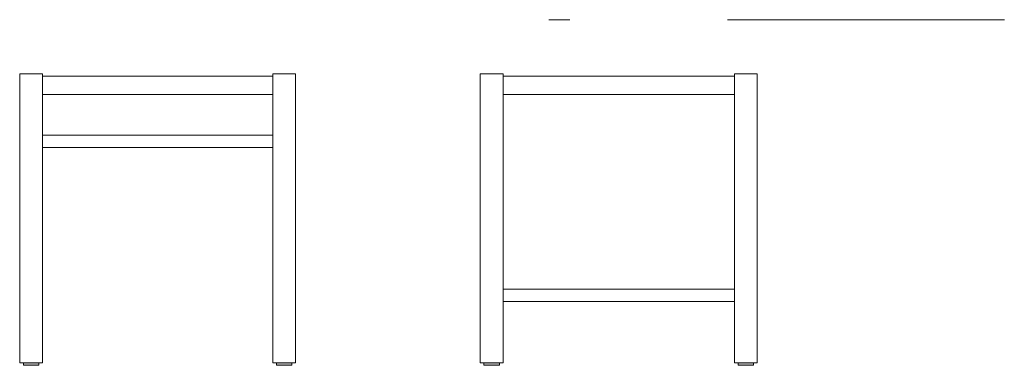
# Model space of a CAD drawing. Header units: centimetres. Extents: x -98 to 62, y -56 to 0.
import ezdxf

# ---------------------------------------------------------------- set-up
doc = ezdxf.new("R2010")
doc.units = ezdxf.units.CM
doc.header["$LTSCALE"] = 5.08
doc.layers.add('Keine', color=7, linetype='Continuous', lineweight=5)

# ---------------------------------------------------------------- blocks, each defined once
blk = doc.blocks.new('Gruppe')
at = {"color": 7, "linetype": 'Continuous', "lineweight": 9}
blk.add_wipeout([(-94.46, -8.79), (-57.06, -8.79), (-57.06, -12.19), (-94.46, -12.19)], dxfattribs=at).dxf.layer = 'Keine'
at = {"layer": 'Keine', "color": 7, "linetype": 'Continuous', "lineweight": 9}
for p, q in [((-91.35, -8.79), (-91.35, -12.19)), ((-88.23, -8.79), (-88.23, -12.19)), ((-85.11, -8.79), (-85.11, -12.19)), ((-82, -8.79), (-82, -12.19)), ((-78.88, -8.79), (-78.88, -12.19)), ((-75.76, -8.79), (-75.76, -12.19)), ((-72.65, -8.79), (-72.65, -12.19)), ((-69.53, -8.79), (-69.53, -12.19)), ((-66.41, -8.79), (-66.41, -12.19)), ((-63.3, -8.79), (-63.3, -12.19)), ((-60.18, -8.79), (-60.18, -12.19)), ((-57.06, -8.79), (-57.06, -12.19))]:
    blk.add_line(p, q, dxfattribs=at)
blk.add_lwpolyline([(-94.46, -8.79), (-57.06, -8.79), (-57.06, -12.19), (-94.46, -12.19)], close=True, dxfattribs=at)
blk = doc.blocks.new('Gruppe-1')
at = {"color": 7, "linetype": 'Continuous', "lineweight": 9}
blk.add_wipeout([(-19.64, -8.79), (17.96, -8.79), (17.96, -12.19), (-19.64, -12.19)], dxfattribs=at).dxf.layer = 'Keine'
at = {"layer": 'Keine', "color": 7, "linetype": 'Continuous', "lineweight": 9}
for p, q in [((-16.51, -8.79), (-16.51, -12.19)), ((-13.38, -8.79), (-13.38, -12.19)), ((-10.24, -8.79), (-10.24, -12.19)), ((-7.11, -8.79), (-7.11, -12.19)), ((-3.98, -8.79), (-3.98, -12.19)), ((-0.84, -8.79), (-0.84, -12.19)), ((2.29, -8.79), (2.29, -12.19)), ((5.42, -8.79), (5.42, -12.19)), ((8.56, -8.79), (8.56, -12.19)), ((11.69, -8.79), (11.69, -12.19)), ((14.82, -8.79), (14.82, -12.19)), ((17.96, -8.79), (17.96, -12.19))]:
    blk.add_line(p, q, dxfattribs=at)
blk.add_lwpolyline([(-19.64, -8.79), (17.96, -8.79), (17.96, -12.19), (-19.64, -12.19)], close=True, dxfattribs=at)
blk = doc.blocks.new('Gruppe-2')
at = {"color": 7, "linetype": 'Continuous', "lineweight": 9}
for points in [[(-94.96, 58.1), (-98.66, 58.1), (-98.66, 61.8), (-94.96, 61.8)], [(-57.36, 61.8), (-53.66, 61.8), (-53.66, 58.1), (-57.36, 58.1)], [(-98.66, 20.5), (-94.96, 20.5), (-94.96, 16.8), (-98.66, 16.8)], [(-57.36, 20.5), (-53.66, 20.5), (-53.66, 16.8), (-57.36, 16.8)]]:
    blk.add_wipeout(points, dxfattribs=at).dxf.layer = 'Keine'
at = {"layer": 'Keine', "color": 7, "linetype": 'Continuous', "lineweight": 9}
for p, q in [((-94.96, 60.95), (-57.36, 60.95)), ((-97.81, 20.5), (-97.81, 58.1)), ((-95.26, 20.5), (-95.26, 58.1)), ((-94.96, 58.4), (-57.36, 58.4)), ((-57.06, 20.5), (-57.06, 58.1)), ((-54.51, 20.5), (-54.51, 58.1)), ((-94.96, 20.2), (-57.36, 20.2)), ((-94.96, 17.65), (-57.36, 17.65))]:
    blk.add_line(p, q, dxfattribs=at)
blk.add_lwpolyline([(-94.96, 58.1), (-98.66, 58.1), (-98.66, 61.8), (-94.96, 61.8), (-94.96, 58.1)], dxfattribs=at)
for points in [[(-57.36, 61.8), (-53.66, 61.8), (-53.66, 58.1), (-57.36, 58.1)], [(-98.66, 20.5), (-94.96, 20.5), (-94.96, 16.8), (-98.66, 16.8)], [(-57.36, 20.5), (-53.66, 20.5), (-53.66, 16.8), (-57.36, 16.8)]]:
    blk.add_lwpolyline(points, close=True, dxfattribs=at)
at = {"color": 7, "linetype": 'Continuous', "lineweight": 9}
blk.add_wipeout([(-94.96, 61.8), (-94.96, 58.1), (-98.66, 58.1), (-98.66, 20.5), (-94.96, 20.5), (-94.96, 16.8), (-57.36, 16.8), (-57.36, 20.5), (-53.66, 20.5), (-53.66, 58.1), (-57.36, 58.1), (-57.36, 61.8)], dxfattribs=at).dxf.layer = 'Keine'
at = {"layer": 'Keine', "color": 7, "linetype": 'Continuous', "lineweight": 9}
for p, q in [((-94.96, 61.8), (-94.96, 16.8)), ((-91.82, 61.8), (-91.82, 16.8)), ((-88.69, 61.8), (-88.69, 16.8)), ((-85.56, 61.8), (-85.56, 16.8)), ((-82.42, 61.8), (-82.42, 16.8)), ((-79.29, 61.8), (-79.29, 16.8)), ((-76.16, 61.8), (-76.16, 16.8)), ((-73.02, 61.8), (-73.02, 16.8)), ((-69.89, 61.8), (-69.89, 16.8)), ((-66.76, 61.8), (-66.76, 16.8)), ((-63.62, 61.8), (-63.62, 16.8)), ((-60.49, 61.8), (-60.49, 16.8)), ((-57.36, 61.8), (-57.36, 16.8)), ((-98.66, 58.1), (-53.66, 58.1)), ((-98.66, 54.96), (-53.66, 54.96)), ((-98.66, 51.83), (-53.66, 51.83)), ((-98.66, 48.7), (-53.66, 48.7)), ((-98.66, 45.56), (-53.66, 45.56)), ((-98.66, 42.43), (-53.66, 42.43)), ((-98.66, 39.3), (-53.66, 39.3)), ((-98.66, 36.16), (-53.66, 36.16)), ((-98.66, 33.03), (-53.66, 33.03)), ((-98.66, 29.9), (-53.66, 29.9)), ((-98.66, 26.76), (-53.66, 26.76)), ((-98.66, 23.63), (-53.66, 23.63)), ((-98.66, 20.5), (-53.66, 20.5))]:
    blk.add_line(p, q, dxfattribs=at)
blk.add_lwpolyline([(-94.96, 61.8), (-94.96, 58.1), (-98.66, 58.1), (-98.66, 20.5), (-94.96, 20.5), (-94.96, 16.8), (-57.36, 16.8), (-57.36, 20.5), (-53.66, 20.5), (-53.66, 58.1), (-57.36, 58.1), (-57.36, 61.8)], close=True, dxfattribs=at)
at = {"color": 7, "linetype": 'Continuous', "lineweight": 9}
for points in [[(-94.96, 61.8), (-91.82, 61.8), (-91.82, 54.96), (-94.96, 54.96)], [(-88.69, 61.8), (-85.56, 61.8), (-85.56, 54.96), (-88.69, 54.96)], [(-82.42, 61.8), (-79.29, 61.8), (-79.29, 54.96), (-82.42, 54.96)], [(-76.16, 61.8), (-73.02, 61.8), (-73.02, 54.96), (-76.16, 54.96)], [(-69.89, 61.8), (-66.76, 61.8), (-66.76, 54.96), (-69.89, 54.96)], [(-63.62, 61.8), (-60.49, 61.8), (-60.49, 54.96), (-63.62, 54.96)], [(-60.49, 51.83), (-53.66, 51.83), (-53.66, 48.7), (-60.49, 48.7)], [(-98.66, 48.7), (-91.82, 48.7), (-91.82, 45.56), (-98.66, 45.56)], [(-60.49, 45.56), (-53.66, 45.56), (-53.66, 42.43), (-60.49, 42.43)], [(-98.66, 42.43), (-91.82, 42.43), (-91.82, 39.3), (-98.66, 39.3)], [(-60.49, 39.3), (-53.66, 39.3), (-53.66, 36.16), (-60.49, 36.16)], [(-98.66, 36.16), (-91.82, 36.16), (-91.82, 33.03), (-98.66, 33.03)], [(-60.49, 33.03), (-53.66, 33.03), (-53.66, 29.9), (-60.49, 29.9)], [(-98.66, 29.9), (-91.82, 29.9), (-91.82, 26.76), (-98.66, 26.76)], [(-91.82, 23.63), (-88.69, 23.63), (-88.69, 16.8), (-91.82, 16.8)], [(-85.56, 23.63), (-82.42, 23.63), (-82.42, 16.8), (-85.56, 16.8)], [(-79.29, 23.63), (-76.16, 23.63), (-76.16, 16.8), (-79.29, 16.8)], [(-73.02, 23.63), (-69.89, 23.63), (-69.89, 16.8), (-73.02, 16.8)], [(-66.76, 23.63), (-63.62, 23.63), (-63.62, 16.8), (-66.76, 16.8)], [(-60.49, 23.63), (-57.36, 23.63), (-57.36, 16.8), (-60.49, 16.8)]]:
    blk.add_wipeout(points, dxfattribs=at).dxf.layer = 'Keine'
at = {"layer": 'Keine', "color": 7, "linetype": 'Continuous', "lineweight": 9}
for points in [[(-94.96, 61.8), (-91.82, 61.8), (-91.82, 54.96), (-94.96, 54.96)], [(-88.69, 61.8), (-85.56, 61.8), (-85.56, 54.96), (-88.69, 54.96)], [(-82.42, 61.8), (-79.29, 61.8), (-79.29, 54.96), (-82.42, 54.96)], [(-76.16, 61.8), (-73.02, 61.8), (-73.02, 54.96), (-76.16, 54.96)], [(-69.89, 61.8), (-66.76, 61.8), (-66.76, 54.96), (-69.89, 54.96)], [(-63.62, 61.8), (-60.49, 61.8), (-60.49, 54.96), (-63.62, 54.96)], [(-60.49, 51.83), (-53.66, 51.83), (-53.66, 48.7), (-60.49, 48.7)], [(-98.66, 48.7), (-91.82, 48.7), (-91.82, 45.56), (-98.66, 45.56)], [(-60.49, 45.56), (-53.66, 45.56), (-53.66, 42.43), (-60.49, 42.43)], [(-98.66, 42.43), (-91.82, 42.43), (-91.82, 39.3), (-98.66, 39.3)], [(-60.49, 39.3), (-53.66, 39.3), (-53.66, 36.16), (-60.49, 36.16)], [(-98.66, 36.16), (-91.82, 36.16), (-91.82, 33.03), (-98.66, 33.03)], [(-60.49, 33.03), (-53.66, 33.03), (-53.66, 29.9), (-60.49, 29.9)], [(-98.66, 29.9), (-91.82, 29.9), (-91.82, 26.76), (-98.66, 26.76)], [(-91.82, 23.63), (-88.69, 23.63), (-88.69, 16.8), (-91.82, 16.8)], [(-85.56, 23.63), (-82.42, 23.63), (-82.42, 16.8), (-85.56, 16.8)], [(-79.29, 23.63), (-76.16, 23.63), (-76.16, 16.8), (-79.29, 16.8)], [(-73.02, 23.63), (-69.89, 23.63), (-69.89, 16.8), (-73.02, 16.8)], [(-66.76, 23.63), (-63.62, 23.63), (-63.62, 16.8), (-66.76, 16.8)], [(-60.49, 23.63), (-57.36, 23.63), (-57.36, 16.8), (-60.49, 16.8)]]:
    blk.add_lwpolyline(points, close=True, dxfattribs=at)
at = {"color": 7, "linetype": 'Continuous', "lineweight": 9}
for points in [[(-60.49, 58.1), (-53.66, 58.1), (-53.66, 54.96), (-60.49, 54.96)], [(-98.66, 54.96), (-91.82, 54.96), (-91.82, 51.83), (-98.66, 51.83)], [(-60.49, 26.76), (-53.66, 26.76), (-53.66, 23.63), (-60.49, 23.63)], [(-98.66, 23.63), (-91.82, 23.63), (-91.82, 20.5), (-98.66, 20.5)]]:
    blk.add_wipeout(points, dxfattribs=at).dxf.layer = 'Keine'
at = {"layer": 'Keine', "color": 7, "linetype": 'Continuous', "lineweight": 9}
for points in [[(-60.49, 58.1), (-53.66, 58.1), (-53.66, 54.96), (-60.49, 54.96)], [(-98.66, 54.96), (-91.82, 54.96), (-91.82, 51.83), (-98.66, 51.83)], [(-60.49, 26.76), (-53.66, 26.76), (-53.66, 23.63), (-60.49, 23.63)], [(-98.66, 23.63), (-91.82, 23.63), (-91.82, 20.5), (-98.66, 20.5)]]:
    blk.add_lwpolyline(points, close=True, dxfattribs=at)

msp = doc.modelspace()

# ---------------------------------------------------------------- linework, layer by layer
at = {"layer": 'Keine', "color": 7, "linetype": 'Continuous', "lineweight": 9}
for points in [[(-94.66, -9.19), (-57.06, -9.19), (-57.06, -12.19), (-94.66, -12.19)], [(-94.46, -18.79), (-57.06, -18.79), (-57.06, -20.79), (-94.46, -20.79)]]:
    msp.add_lwpolyline(points, close=True, dxfattribs=at)

# ---------------------------------------------------------------- block references
at = {"layer": 'Keine', "color": 7, "extrusion": (0, 1, 0), "rotation": 90}
for name in ['Gruppe', 'Gruppe-2']:
    msp.add_blockref(name, (0, 0), dxfattribs=at)

# ---------------------------------------------------------------- wipeouts: each hides what was drawn before it
at = {"color": 7, "linetype": 'Continuous', "lineweight": 9}
msp.add_wipeout([(-23.34, -8.79), (-19.64, -8.79), (-19.64, -55.79), (-23.34, -55.79)], dxfattribs=at).dxf.layer = 'Keine'

# ---------------------------------------------------------------- next in the draw order: hatches: boundary and pattern name
at = {"layer": 'Keine', "linetype": 'Continuous', "lineweight": 0}
msp.add_hatch(color=255, dxfattribs=at).paths.add_polyline_path([(-22.74, -55.79), (-20.24, -55.79), (-20.24, -56.19), (-22.74, -56.19)])

# ---------------------------------------------------------------- next in the draw order: linework, layer by layer
at = {"layer": 'Keine', "color": 7, "linetype": 'Continuous', "lineweight": 9}
msp.add_line((-19.64, -8.79), (-19.64, -12.19), dxfattribs=at)
for points in [[(-23.34, -8.79), (-19.64, -8.79), (-19.64, -55.79), (-23.34, -55.79)], [(-19.64, -9.19), (17.96, -9.19), (17.96, -12.19), (-19.64, -12.19)], [(-19.64, -43.79), (17.96, -43.79), (17.96, -45.79), (-19.64, -45.79)], [(-22.74, -55.79), (-20.24, -55.79), (-20.24, -56.19), (-22.74, -56.19)]]:
    msp.add_lwpolyline(points, close=True, dxfattribs=at)

# ---------------------------------------------------------------- next in the draw order: block references
at = {"layer": 'Keine', "color": 7, "extrusion": (0, 1, 0), "rotation": 90}
msp.add_blockref('Gruppe-1', (0, 0), dxfattribs=at)

# ---------------------------------------------------------------- next in the draw order: wipeouts: each hides what was drawn before it
at = {"color": 7, "linetype": 'Continuous', "lineweight": 9}
for points in [[(-98.16, -8.79), (-94.46, -8.79), (-94.46, -55.79), (-98.16, -55.79)], [(-57.06, -8.79), (-53.36, -8.79), (-53.36, -55.79), (-57.06, -55.79)]]:
    msp.add_wipeout(points, dxfattribs=at).dxf.layer = 'Keine'

# ---------------------------------------------------------------- next in the draw order: hatches: boundary and pattern name
at = {"layer": 'Keine', "linetype": 'Continuous', "lineweight": 0}
for points in [[(-97.56, -55.79), (-95.06, -55.79), (-95.06, -56.19), (-97.56, -56.19)], [(-56.46, -55.79), (-53.96, -55.79), (-53.96, -56.19), (-56.46, -56.19)]]:
    msp.add_hatch(color=255, dxfattribs=at).paths.add_polyline_path(points)

# ---------------------------------------------------------------- next in the draw order: linework, layer by layer
at = {"layer": 'Keine', "color": 7, "linetype": 'Continuous', "lineweight": 9}
for points in [[(-98.16, -8.79), (-94.46, -8.79), (-94.46, -55.79), (-98.16, -55.79)], [(-57.06, -8.79), (-53.36, -8.79), (-53.36, -55.79), (-57.06, -55.79)], [(-97.56, -55.79), (-95.06, -55.79), (-95.06, -56.19), (-97.56, -56.19)], [(-56.46, -55.79), (-53.96, -55.79), (-53.96, -56.19), (-56.46, -56.19)]]:
    msp.add_lwpolyline(points, close=True, dxfattribs=at)

# ---------------------------------------------------------------- next in the draw order: wipeouts: each hides what was drawn before it
at = {"color": 7, "linetype": 'Continuous', "lineweight": 9}
msp.add_wipeout([(17.96, -8.79), (21.66, -8.79), (21.66, -55.79), (17.96, -55.79)], dxfattribs=at).dxf.layer = 'Keine'

# ---------------------------------------------------------------- next in the draw order: hatches: boundary and pattern name
at = {"layer": 'Keine', "linetype": 'Continuous', "lineweight": 0}
msp.add_hatch(color=255, dxfattribs=at).paths.add_polyline_path([(18.56, -55.79), (21.06, -55.79), (21.06, -56.19), (18.56, -56.19)])

# ---------------------------------------------------------------- next in the draw order: linework, layer by layer
at = {"layer": 'Keine', "color": 7, "linetype": 'Continuous', "lineweight": 9}
for points in [[(17.96, -8.79), (21.66, -8.79), (21.66, -55.79), (17.96, -55.79)], [(18.56, -55.79), (21.06, -55.79), (21.06, -56.19), (18.56, -56.19)]]:
    msp.add_lwpolyline(points, close=True, dxfattribs=at)

doc.saveas('drawing.dxf')
